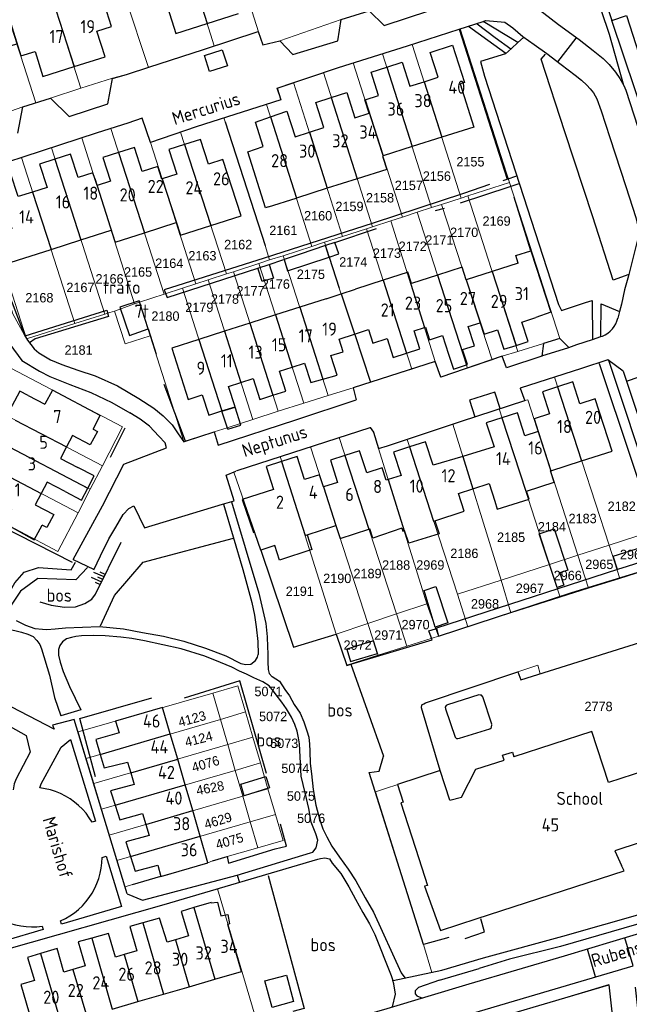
# Model space of a CAD drawing. Header units: metres. Extents: x 233874 to 239264, y 443832 to 448222.
# Tile 127 of 198: x 236581 to 236697, y 445630 to 445817. Entities that reach past the tile are written whole.
import ezdxf
from ezdxf.enums import TextEntityAlignment as Align

# ---------------------------------------------------------------- set-up
doc = ezdxf.new("R2010")
doc.units = ezdxf.units.M
doc.header["$MEASUREMENT"] = 0
for name, color, linetype in [('BIJGEBOUW', 4, 'Continuous'), ('DAKRAND', 4, 'Continuous'), ('DAKRAND-BYG', 4, 'Continuous'), ('FUNKTIEAAND', 253, 'Continuous'), ('Goud-kadastrale grenzen', 13, 'Continuous'), ('HEG', 253, 'Continuous'), ('HEK', 253, 'Continuous'), ('HOOFDGEBOUW', 4, 'Continuous'), ('HUISNUMMER', 253, 'Continuous'), ('KANTVERH', 253, 'Continuous'), ('MUUR', 253, 'Continuous'), ('OVLIJNOBJ', 253, 'Continuous'), ('STRAATNAAM', 253, 'Continuous'), ('TALUD', 253, 'Continuous'), ('TUSSENMUUR', 253, 'Continuous')]:
    doc.layers.add(name, color=color, linetype=linetype)
doc.layers.add('G01 kadestrale perceelsgrens', color=73, linetype='Continuous', lineweight=0)
doc.layers.add('Z01 perceelnummer', color=73, linetype='Continuous', lineweight=13)
doc.styles.get("Standard").update_dxf_attribs({"font": 'iso.shx'})
doc.styles.add('Styledgn001', font='dgn001.shx')

# ---------------------------------------------------------------- blocks, each defined once
blk = doc.blocks.new('TA', base_point=(75009.5, 300012))
for p, q in [((75009.5, 300012.5), (75010, 300012.5)), ((75009.5, 300012.25), (75010.5, 300012.25)), ((75009.5, 300012), (75010, 300012)), ((75009.5, 300011.75), (75010.5, 300011.75)), ((75009.5, 300011.5), (75010, 300011.5))]:
    blk.add_line(p, q)
blk = doc.blocks.new('A$C1532452F')
at = {"layer": 'G01 kadestrale perceelsgrens'}
for p, q in [((236625.964, 445815.005), (236617.304, 445842.798)), ((236608.759, 445839.996), (236617.58, 445812.282)), ((236595.343, 445837.761), (236605.013, 445808.2)), ((236582.792, 445833.718), (236592.163, 445804.257)), ((236574.192, 445830.837), (236583.574, 445801.42)), ((236630.036, 445813.26), (236641.733, 445817.322)), ((236655.259, 445812.579), (236664.384, 445815.538)), ((236664.384, 445815.538), (236673.81, 445786.267)), ((236700.838, 445794.553), (236693.261, 445817.165)), ((236655.259, 445812.579), (236664.595, 445783.279)), ((236644.039, 445809.032), (236649.603, 445810.788)), ((236649.603, 445810.788), (236658.955, 445781.469)), ((236644.039, 445809.032), (236653.445, 445779.665)), ((236592.163, 445804.257), (236598.158, 445806.111)), ((236632.666, 445805.306), (236638.345, 445807.189)), ((236638.345, 445807.189), (236647.702, 445777.809)), ((236586.407, 445802.315), (236592.163, 445804.257)), ((236632.666, 445805.306), (236642.016, 445775.969)), ((236583.574, 445801.42), (236586.407, 445802.315)), ((236575.073, 445798.587), (236581.122, 445800.646)), ((236581.122, 445800.646), (236583.574, 445801.42)), ((236619.421, 445798.555), (236627.533, 445801.149)), ((236627.533, 445801.149), (236636.159, 445774.068)), ((236619.421, 445798.555), (236619.665, 445797.792)), ((236597.888, 445796.553), (236608.043, 445764.969)), ((236619.665, 445797.792), (236627.243, 445774.235)), ((236586.542, 445792.864), (236592.355, 445794.758)), ((236592.355, 445794.758), (236602.402, 445763.097)), ((236605.42, 445793.863), (236611.163, 445795.842)), ((236611.163, 445795.842), (236619.892, 445768.804)), ((236580.869, 445791.013), (236586.542, 445792.864)), ((236586.542, 445792.864), (236596.734, 445761.131)), ((236605.42, 445793.863), (236614.08, 445766.949)), ((236580.869, 445791.013), (236591.02, 445759.363)), ((236571.651, 445787.855), (236581.82, 445756.459)), ((236665.851, 445783.687), (236673.81, 445786.267)), ((236673.81, 445786.267), (236683.395, 445756.51)), ((236664.595, 445783.279), (236665.851, 445783.687)), ((236665.851, 445783.687), (236675.411, 445754.031)), ((236658.955, 445781.469), (236660.879, 445782.069)), ((236660.879, 445782.069), (236664.595, 445783.279)), ((236660.879, 445782.069), (236670.527, 445752.461)), ((236651.198, 445778.943), (236653.445, 445779.665)), ((236653.445, 445779.665), (236656.217, 445780.562)), ((236656.217, 445780.562), (236658.955, 445781.469)), ((236656.217, 445780.562), (236665.801, 445750.841)), ((236646.566, 445777.436), (236647.702, 445777.809)), ((236647.702, 445777.809), (236651.198, 445778.943)), ((236651.198, 445778.943), (236659.663, 445752.112)), ((236638.569, 445774.847), (236642.016, 445775.969)), ((236642.016, 445775.969), (236646.566, 445777.436)), ((236646.566, 445777.436), (236655.175, 445750.678)), ((236627.243, 445774.235), (236628.119, 445771.474)), ((236630.708, 445772.274), (236636.159, 445774.068)), ((236636.159, 445774.068), (236638.569, 445774.847)), ((236638.569, 445774.847), (236639.057, 445773.32)), ((236628.119, 445771.474), (236630.708, 445772.274)), ((236630.708, 445772.274), (236639.235, 445745.623)), ((236639.057, 445773.32), (236641.369, 445766.11)), ((236621.209, 445769.213), (236626.066, 445770.795)), ((236626.066, 445770.795), (236628.119, 445771.474)), ((236626.066, 445770.795), (236634.598, 445744.204)), ((236616.379, 445767.668), (236619.892, 445768.804)), ((236619.892, 445768.804), (236621.209, 445769.213)), ((236621.209, 445769.213), (236629.726, 445742.636)), ((236611.538, 445766.098), (236614.08, 445766.949)), ((236614.08, 445766.949), (236616.379, 445767.668)), ((236616.379, 445767.668), (236624.912, 445741.067)), ((236603.334, 445763.455), (236608.043, 445764.969)), ((236608.043, 445764.969), (236611.538, 445766.098)), ((236611.538, 445766.098), (236620.04, 445739.498)), ((236641.369, 445766.11), (236644.272, 445757.397)), ((236598.593, 445761.733), (236602.402, 445763.097)), ((236602.402, 445763.097), (236603.334, 445763.455)), ((236603.334, 445763.455), (236605.385, 445757.029)), ((236591.02, 445759.363), (236596.734, 445761.131)), ((236596.734, 445761.131), (236597.26, 445761.307)), ((236597.26, 445761.307), (236598.593, 445761.733)), ((236581.82, 445756.459), (236591.02, 445759.363)), ((236605.385, 445757.029), (236611.757, 445736.833)), ((236680.283, 445755.54), (236675.411, 445754.031)), ((236683.395, 445756.51), (236680.283, 445755.54)), ((236672.429, 445753.113), (236675.411, 445754.031)), ((236655.175, 445750.678), (236659.663, 445752.112)), ((236665.801, 445750.841), (236670.527, 445752.461)), ((236670.527, 445752.461), (236672.429, 445753.113)), ((236690.831, 445751.892), (236690.873, 445751.762)), ((236690.873, 445751.762), (236701.469, 445719.952)), ((236647.329, 445748.17), (236655.175, 445750.678)), ((236644.008, 445747.109), (236647.329, 445748.17)), ((236647.263, 445748.383), (236647.329, 445748.17)), ((236682.361, 445749.124), (236692.759, 445717.115)), ((236567.519, 445747.312), (236596.271, 445732.243)), ((236639.235, 445745.623), (236644.008, 445747.109)), ((236629.726, 445742.636), (236634.598, 445744.204)), ((236634.598, 445744.204), (236639.235, 445745.623)), ((236671.808, 445743.061), (236676.712, 445744.657)), ((236565.168, 445742.83), (236593.942, 445727.749)), ((236624.912, 445741.067), (236629.726, 445742.636)), ((236671.808, 445743.061), (236681.417, 445713.428)), ((236620.04, 445739.498), (236624.912, 445741.067)), ((236562.82, 445738.366), (236591.62, 445723.268)), ((236611.757, 445736.833), (236617.534, 445738.713)), ((236617.534, 445738.713), (236620.04, 445739.498)), ((236654.287, 445737.269), (236663.013, 445740.184)), ((236663.013, 445740.184), (236672.193, 445710.436)), ((236635.87, 445735.846), (236641.359, 445737.616)), ((236641.359, 445737.616), (236652.279, 445703.978)), ((236654.287, 445737.269), (236663.867, 445707.731)), ((236630.109, 445733.988), (236635.87, 445735.846)), ((236635.87, 445735.846), (236646.797, 445702.173)), ((236648.862, 445735.53), (236658.047, 445705.886)), ((236630.109, 445733.988), (236640.801, 445700.106)), ((236593.942, 445727.749), (236596.271, 445732.243)), ((236625.364, 445719.294), (236621.268, 445731.03)), ((236591.62, 445723.268), (236593.942, 445727.749)), ((236692.759, 445717.115), (236701.469, 445719.952)), ((236686.823, 445715.187), (236692.759, 445717.115)), ((236692.759, 445717.115), (236694.796, 445710.771)), ((236681.417, 445713.428), (236686.823, 445715.187)), ((236686.823, 445715.187), (236688.859, 445708.88)), ((236672.193, 445710.436), (236681.417, 445713.428)), ((236681.417, 445713.428), (236683.448, 445707.157)), ((236703.678, 445713.6), (236694.796, 445710.771)), ((236663.867, 445707.731), (236672.193, 445710.436)), ((236672.193, 445710.436), (236674.082, 445704.174)), ((236694.796, 445710.771), (236688.859, 445708.88)), ((236688.859, 445708.88), (236683.448, 445707.157)), ((236663.867, 445707.731), (236665.87, 445701.558)), ((236683.448, 445707.157), (236674.082, 445704.174)), ((236652.279, 445703.978), (236658.047, 445705.886)), ((236658.047, 445705.886), (236660.267, 445699.774)), ((236646.797, 445702.173), (236652.279, 445703.978)), ((236652.279, 445703.978), (236654.262, 445697.861)), ((236674.082, 445704.174), (236665.87, 445701.558)), ((236640.801, 445700.106), (236646.797, 445702.173)), ((236646.797, 445702.173), (236648.764, 445696.11)), ((236665.87, 445701.558), (236660.267, 445699.774)), ((236640.801, 445700.106), (236642.824, 445694.219)), ((236654.262, 445697.861), (236660.267, 445699.774)), ((236704.43, 445700.371), (236679.636, 445692.586)), ((236648.764, 445696.11), (236654.262, 445697.861)), ((236642.824, 445694.219), (236648.764, 445696.11)), ((236617.285, 445688.898), (236622.086, 445690.293)), ((236623.539, 445685.294), (236622.086, 445690.293)), ((236617.285, 445688.898), (236591.628, 445681.476)), ((236618.729, 445683.888), (236617.285, 445688.898)), ((236593.16, 445676.416), (236618.729, 445683.888)), ((236618.729, 445683.888), (236623.539, 445685.294)), ((236620.133, 445679.067), (236618.729, 445683.888)), ((236624.942, 445680.469), (236623.539, 445685.294)), ((236591.628, 445681.476), (236593.16, 445676.416)), ((236620.133, 445679.067), (236624.942, 445680.469)), ((236626.368, 445675.565), (236624.942, 445680.469)), ((236594.61, 445671.625), (236620.133, 445679.067)), ((236621.561, 445674.163), (236620.133, 445679.067)), ((236593.16, 445676.416), (236594.61, 445671.625)), ((236621.561, 445674.163), (236626.368, 445675.565)), ((236627.791, 445670.67), (236626.368, 445675.565)), ((236596.091, 445666.735), (236621.561, 445674.163)), ((236622.987, 445669.265), (236621.561, 445674.163)), ((236660.611, 445674.117), (236648.253, 445670.06)), ((236594.61, 445671.625), (236596.091, 445666.735)), ((236597.575, 445661.832), (236622.987, 445669.265)), ((236622.987, 445669.265), (236627.791, 445670.67)), ((236624.413, 445664.369), (236622.987, 445669.265)), ((236629.217, 445665.765), (236627.791, 445670.67)), ((236648.253, 445670.06), (236657.393, 445640.935)), ((236596.091, 445666.735), (236597.575, 445661.832)), ((236624.413, 445664.369), (236629.217, 445665.765)), ((236630.67, 445660.765), (236629.217, 445665.765)), ((236599.04, 445656.994), (236624.413, 445664.369)), ((236625.869, 445659.369), (236624.413, 445664.369)), ((236597.575, 445661.832), (236599.04, 445656.994)), ((236625.869, 445659.369), (236630.67, 445660.765)), ((236617.256, 445656.901), (236620.02, 445657.711)), ((236620.02, 445657.711), (236625.869, 445659.369)), ((236599.04, 445656.994), (236600.575, 445651.924)), ((236607.535, 445653.959), (236616.364, 445656.533)), ((236616.364, 445656.533), (236617.256, 445656.901)), ((236601.982, 445652.401), (236607.535, 445653.959)), ((236600.575, 445651.924), (236601.982, 445652.401)), ((236618.202, 445651.572), (236625.678, 445626.23)), ((236657.393, 445640.935), (236658.983, 445635.645))]:
    blk.add_line(p, q, dxfattribs=at)
at = {"layer": 'G01 kadestrale perceelsgrens', "flags": 128}
for points in [[(236693.261, 445817.165), (236690.539, 445825.588), (236693.862, 445826.679)], [(236617.58, 445812.282), (236625.757, 445814.938), (236625.964, 445815.005)], [(236625.964, 445815.005), (236626.798, 445812.482), (236630.036, 445813.26)], [(236605.013, 445808.2), (236605.126, 445808.237), (236615.545, 445811.621), (236617.58, 445812.282)], [(236649.603, 445810.788), (236654.394, 445812.299), (236655.259, 445812.579)], [(236598.158, 445806.111), (236601.027, 445806.895), (236605.013, 445808.2)], [(236638.345, 445807.189), (236641.256, 445808.154), (236644.039, 445809.032)], [(236627.533, 445801.149), (236630.256, 445802.019), (236629.515, 445804.262), (236632.666, 445805.306)], [(236597.888, 445796.553), (236601.1, 445797.59), (236603.847, 445798.53), (236605.42, 445793.863)], [(236611.163, 445795.842), (236614.106, 445796.856), (236619.421, 445798.555)], [(236592.355, 445794.758), (236595.273, 445795.709), (236597.888, 445796.553)], [(236571.651, 445787.855), (236572.068, 445787.989), (236578.386, 445790.18), (236580.869, 445791.013)], [(236581.82, 445756.459), (236579.235, 445761.19), (236576.691, 445769.488)], [(236598.593, 445761.733), (236600.598, 445755.463), (236605.385, 445757.029)], [(236644.272, 445757.397), (236644.315, 445757.271), (236647.263, 445748.383)], [(236571.403, 445754.693), (236600.098, 445739.632), (236596.271, 445732.243)], [(236659.663, 445752.112), (236660.731, 445749.102), (236665.801, 445750.841)], [(236682.361, 445749.124), (236687.512, 445750.786), (236690.831, 445751.892)], [(236682.361, 445749.124), (236675.859, 445747.025), (236676.712, 445744.657)], [(236676.712, 445744.657), (236677.322, 445744.81), (236686.823, 445715.187)], [(236663.013, 445740.184), (236664.662, 445740.735), (236671.808, 445743.061)], [(236641.359, 445737.616), (236647.274, 445739.523), (236647.892, 445738.642), (236648.862, 445735.53)], [(236648.862, 445735.53), (236650.542, 445736.018), (236654.287, 445737.269)], [(236621.268, 445731.03), (236621.94, 445731.354), (236630.109, 445733.988)], [(236559.029, 445731.156), (236587.786, 445715.868), (236591.62, 445723.268)], [(236640.801, 445700.106), (236632.649, 445697.672), (236625.364, 445719.294)], [(236679.636, 445692.586), (236679.177, 445694.23), (236675.36, 445692.92)], [(236675.36, 445692.92), (236657.834, 445687.027), (236657.49, 445686.869), (236657.097, 445686.661), (236657.06, 445686.112), (236660.611, 445674.117)], [(236544.292, 445652.789), (236555.334, 445646.74), (236557.623, 445650.811), (236577.635, 445639.931), (236608.045, 445648.565), (236618.202, 445651.572)], [(236658.983, 445635.645), (236660.894, 445636.042), (236668.849, 445638.422), (236683.977, 445642.565), (236699.548, 445646.968), (236717.134, 445652.364)], [(236694.637, 445615.987), (236694.238, 445619.585), (236692.73, 445633.305), (236681.541, 445629.966), (236664.967, 445625.087)]]:
    blk.add_lwpolyline(points, dxfattribs=at)
at = {"layer": 'G01 kadestrale perceelsgrens', "style": 'Styledgn001'}
for s, rotation, p in [('4123', 14.87568, (236613.34, 445683.995)), ('4124', 14.26071, (236614.61, 445680.146)), ('4076', 16.28554, (236615.905, 445675.401)), ('4628', 11.11709, (236616.788, 445670.799)), ('4629', 17.01378, (236618.279, 445664.589)), ('4075', 16.26251, (236620.467, 445660.702))]:
    blk.add_text(s, height=1.8, rotation=rotation, dxfattribs=at).set_placement(p, align=Align.MIDDLE_CENTER)
at = {"layer": 'Z01 perceelnummer', "linetype": 'Continuous', "lineweight": 13, "style": 'Styledgn001'}
for s, p in [('2155', (236666.362, 445790.203)), ('2156', (236659.963, 445787.463)), ('2157', (236654.626, 445785.702)), ('2158', (236649.14, 445783.339)), ('2159', (236643.322, 445781.684)), ('2160', (236637.352, 445779.912)), ('2169', (236671.338, 445778.902)), ('2161', (236630.726, 445777.115)), ('2171', (236660.447, 445775.278)), ('2170', (236665.171, 445776.745)), ('2162', (236622.126, 445774.414)), ('2172', (236655.368, 445774.085)), ('2163', (236615.312, 445772.286)), ('2173', (236650.457, 445772.77)), ('2164', (236609, 445770.849)), ('2174', (236644.043, 445771.099)), ('2166', (236597.626, 445767.876)), ('2165', (236603.061, 445769.186)), ('2175', (236635.97, 445768.749)), ('2167', (236592.079, 445766.241)), ('2177', (236624.473, 445765.586)), ('2176', (236629.293, 445766.887)), ('2168', (236584.26, 445764.278)), ('2178', (236619.609, 445764.024)), ('2179', (236614.728, 445762.437)), ('2180', (236608.269, 445760.771)), ('2181', (236591.724, 445754.298)), ('2182', (236695.17, 445724.515)), ('2184', (236681.87, 445720.607)), ('2183', (236687.728, 445722.18)), ('2185', (236674.11, 445718.617)), ('2186', (236665.203, 445715.544)), ('2964', (236697.513, 445715.322)), ('2188', (236652.213, 445713.31)), ('2969', (236658.723, 445713.317)), ('2965', (236690.911, 445713.445)), ('2189', (236646.757, 445711.686)), ('2966', (236684.892, 445711.319)), ('2190', (236640.993, 445710.767)), ('2191', (236633.86, 445708.303)), ('2967', (236677.674, 445708.88)), ('2968', (236669.135, 445705.905)), ('2970', (236655.913, 445701.945)), ('2971', (236650.707, 445699.953)), ('2972', (236644.87, 445698.044)), ('5071', (236627.9, 445689.202)), ('2778', (236690.758, 445686.35)), ('5072', (236628.782, 445684.438)), ('5073', (236630.899, 445679.321)), ('5074', (236633.016, 445674.558)), ('5075', (236634.075, 445669.265)), ('5076', (236636.016, 445665.03))]:
    blk.add_text(s, height=1.8, dxfattribs=at).set_placement(p, align=Align.MIDDLE_CENTER)

msp = doc.modelspace()

# ---------------------------------------------------------------- linework, layer by layer
at = {"layer": 'BIJGEBOUW'}
for p, q in [((236619.04, 445742.63), (236621.56, 445743.44)), ((236620.14, 445739.19), (236619.04, 445742.63)), ((236622.66, 445739.99), (236621.56, 445743.44)), ((236620.14, 445739.19), (236622.66, 445739.99))]:
    msp.add_line(p, q, dxfattribs=at)
msp.add_lwpolyline([(236604.98, 445758.32), (236603.25, 445763.71), (236599.6, 445762.48), (236601.41, 445757.1), (236604.98, 445758.32)], dxfattribs=at)
at = {"layer": 'DAKRAND'}
for p, q in [((236627.91, 445781.58), (236633.17, 445783.26)), ((236638.86, 445764.09), (236641.73, 445765.03)), ((236641.73, 445765.03), (236644.44, 445765.91)), ((236641.33, 445756.37), (236644.3, 445757.33)), ((236644.3, 445757.33), (236646.95, 445758.19))]:
    msp.add_line(p, q, dxfattribs=at)
for points in [[(236675.44, 445770.87), (236675.01, 445772.3), (236677.88, 445773.21)], [(236677.88, 445773.21), (236681.68, 445761.54), (236678.82, 445760.48)], [(236582.13, 445745.66), (236580.52, 445746.49), (236578.06, 445741.79)], [(236594.49, 445739.19), (236595.86, 445741.84), (236586.73, 445746.67), (236585.32, 445743.99)], [(236671.02, 445725.46), (236671.46, 445723.97), (236677.54, 445725.85), (236677.05, 445727.41)], [(236578.97, 445723.97), (236577.6, 445721.28), (236583.26, 445718.13), (236584.78, 445720.92)], [(236659.61, 445721.76), (236660.41, 445719.29), (236654.63, 445717.45), (236653.82, 445719.88)], [(236626.42, 445716.15), (236625.36, 445719.29), (236625.27, 445719.6)], [(236653.28, 445720.32), (236647.77, 445718.46), (236647.19, 445720.22)], [(236635.27, 445719.04), (236636.14, 445716.29), (236630.02, 445714.27), (236629.09, 445717.04), (236626.42, 445716.15)], [(236599.43, 445681.33), (236595.01, 445680.06), (236595.86, 445677.21)], [(236595.86, 445677.21), (236596.63, 445674.63), (236601.07, 445675.71)], [(236662.45, 445668.45), (236664.64, 445669.08), (236667.41, 445674.41), (236672.8, 445676.12), (236672.49, 445677.03), (236674.38, 445677.6), (236674.65, 445676.76)], [(236602.31, 445671.48), (236597.83, 445670.28), (236598.72, 445667.5)], [(236598.72, 445667.5), (236599.61, 445664.74), (236603.92, 445665.95)], [(236708.32, 445663.56), (236693.89, 445658.82), (236695.16, 445656.05)], [(236605.15, 445661.74), (236600.75, 445660.54), (236601.63, 445657.75)], [(236601.63, 445657.75), (236602.53, 445654.91), (236606.8, 445656.06)], [(236616.97, 445648.93), (236616.95, 445648.98), (236613.69, 445647.99)], [(236616.97, 445648.93), (236618.19, 445649.06), (236618.85, 445646.44), (236620.14, 445646.67), (236620.48, 445644.89), (236620.13, 445644.77)], [(236613.69, 445647.99), (236611.27, 445647.26), (236612.69, 445642.6)], [(236603.95, 445645.09), (236601.48, 445644.39), (236602.85, 445639.74)], [(236608.57, 445641.41), (236607.17, 445646.01), (236603.95, 445645.09)], [(236598.76, 445638.56), (236597.44, 445643.04), (236594.22, 445642.16)], [(236594.22, 445642.16), (236591.65, 445641.46), (236593.01, 445636.89)], [(236584.48, 445639.24), (236581.97, 445638.49), (236583.35, 445634.08)], [(236588.91, 445635.69), (236587.65, 445640.17), (236584.48, 445639.24)]]:
    msp.add_lwpolyline(points, dxfattribs=at)
at = {"layer": 'DAKRAND-BYG'}
for p, q in [((236640.55, 445774.81), (236638.77, 445774.21)), ((236625.87, 445769.93), (236628.02, 445770.63))]:
    msp.add_line(p, q, dxfattribs=at)
for points in [[(236638.77, 445774.21), (236633.91, 445772.58), (236630.87, 445771.55)], [(236639.47, 445772.03), (236641.27, 445772.63), (236640.55, 445774.81)], [(236628.02, 445770.63), (236628.85, 445768.03), (236626.7, 445767.35), (236625.87, 445769.93)], [(236630.87, 445771.55), (236631.52, 445769.4), (236639.47, 445772.03)], [(236682.29, 445720.22), (236684.93, 445712.32), (236683.39, 445711.81), (236684.17, 445709.47), (236682.89, 445709.04), (236679.48, 445719.28), (236682.29, 445720.22)], [(236694.39, 445712.44), (236693.54, 445714.98), (236699.17, 445716.79), (236700.03, 445714.26)], [(236700.03, 445714.26), (236696.19, 445713.02), (236694.39, 445712.44)], [(236659.64, 445701.48), (236657.55, 445708.48), (236659.75, 445709.19)], [(236659.75, 445709.19), (236662.03, 445702.26), (236659.64, 445701.48)], [(236647.9, 445698.86), (236642.79, 445697.29), (236643.52, 445694.89), (236648.64, 445696.45), (236647.9, 445698.86)], [(236628.11, 445670.8), (236623.29, 445669.3), (236622.6, 445671.51), (236627.42, 445673.02), (236628.11, 445670.8)], [(236628.6, 445628.95), (236627.22, 445634.02), (236631.32, 445635.14), (236632.69, 445630.06), (236628.6, 445628.95)]]:
    msp.add_lwpolyline(points, dxfattribs=at)
at = {"layer": 'HEG'}
for p, q in [((236619.67, 445797.79), (236627.24, 445774.23)), ((236639.47, 445772.03), (236641.37, 445766.11)), ((236644.32, 445757.27), (236647.26, 445748.38))]:
    msp.add_line(p, q, dxfattribs=at)
msp.add_lwpolyline([(236627.82, 445654.11), (236634.69, 445628.75), (236632.52, 445628.2)], dxfattribs=at)
at = {"layer": 'HEK'}
for p, q in [((236664.2, 445815.48), (236673.37, 445786.9)), ((236677.88, 445773.21), (236674.69, 445783.44)), ((236604.98, 445758.32), (236606.49, 445753.52)), ((236612.06, 445736.93), (236608.05, 445747.76)), ((236597.8, 445733.86), (236600.6, 445739.46)), ((236643.56, 445694.4), (236649.82, 445676.88)), ((236601.98, 445652.4), (236607.42, 445653.98))]:
    msp.add_line(p, q, dxfattribs=at)
for points in [[(236544.58, 445738.6), (236558.39, 445731.48), (236557.96, 445730.42), (236576.61, 445720.91), (236590.51, 445713.88)], [(236626.42, 445716.15), (236632.65, 445697.67), (236640.8, 445700.11), (236642.84, 445694.18), (236643.56, 445694.4)], [(236643.56, 445694.4), (236659.04, 445699.05), (236658.45, 445700.78), (236659.69, 445701.16)], [(236627.5, 445673.56), (236623.89, 445686.14), (236622.43, 445691.24), (236611.84, 445687.95)], [(236594.97, 445672.92), (236591.96, 445684.08), (236605.65, 445687.99)], [(236629.19, 445659.17), (236631.32, 445659.71), (236630.16, 445663.88)], [(236617.26, 445656.9), (236620.02, 445657.71), (236620.3, 445656.47), (236629.19, 445659.17)]]:
    msp.add_lwpolyline(points, dxfattribs=at)
at = {"layer": 'HOOFDGEBOUW'}
for p, q in [((236616.21, 445816.57), (236622.2, 445818.47)), ((236596.77, 445810.22), (236595.22, 445815.08)), ((236580.72, 445810.38), (236583.44, 445811.24)), ((236590.86, 445808.35), (236596.77, 445810.22)), ((236660.9, 445794.87), (236655.25, 445793.08)), ((236655.25, 445793.08), (236649.71, 445791.31)), ((236644.79, 445786.96), (236639.09, 445785.14)), ((236639.09, 445785.14), (236633.23, 445783.27)), ((236633.23, 445783.27), (236633.17, 445783.26)), ((236616.91, 445778.05), (236622.67, 445779.91)), ((236611.11, 445776.19), (236616.91, 445778.05)), ((236586.49, 445773.48), (236592.18, 445775.31)), ((236675.44, 445770.87), (236670.5, 445769.27)), ((236654.3, 445769.1), (236649.73, 445767.62)), ((236670.5, 445769.27), (236665.57, 445767.68)), ((236649.73, 445767.62), (236644.44, 445765.91)), ((236638.86, 445764.09), (236633.84, 445762.48)), ((236629.21, 445761), (236624.34, 445759.44)), ((236633.84, 445762.48), (236629.21, 445761)), ((236624.34, 445759.44), (236619.52, 445757.89)), ((236619.52, 445757.89), (236614.66, 445756.34)), ((236642.1, 445753.98), (236641.33, 445756.37)), ((236582.13, 445745.66), (236585.32, 445743.99)), ((236594.49, 445739.19), (236595.3, 445738.77)), ((236687.54, 445733.17), (236693.34, 445735.05)), ((236681.67, 445731.26), (236687.54, 445733.17)), ((236635.27, 445719.04), (236640.74, 445720.82)), ((236647.02, 445720.17), (236647.19, 445720.22)), ((236653.72, 445719.85), (236653.82, 445719.88)), ((236610.61, 445676.29), (236609.2, 445681.1)), ((236601.07, 445675.71), (236601.67, 445673.68)), ((236612.04, 445671.39), (236610.61, 445676.29)), ((236601.67, 445673.68), (236602.31, 445671.48)), ((236662.45, 445668.45), (236660.61, 445674.12)), ((236613.46, 445666.48), (236612.04, 445671.39)), ((236603.92, 445665.95), (236604.53, 445663.87)), ((236614.89, 445661.6), (236613.46, 445666.48)), ((236604.53, 445663.87), (236605.15, 445661.74)), ((236616.36, 445656.53), (236614.89, 445661.6)), ((236622.73, 445635.81), (236620.13, 445644.77)), ((236612.69, 445642.6), (236610.18, 445641.88)), ((236610.18, 445641.88), (236608.57, 445641.41)), ((236600.42, 445639.04), (236598.76, 445638.56)), ((236602.85, 445639.74), (236600.42, 445639.04)), ((236590.66, 445636.2), (236588.91, 445635.69)), ((236593.01, 445636.89), (236590.66, 445636.2)), ((236617.66, 445634.33), (236622.73, 445635.81)), ((236612.78, 445632.91), (236617.66, 445634.33)), ((236603.02, 445630.08), (236607.9, 445631.49)), ((236607.9, 445631.49), (236612.78, 445632.91)), ((236598.14, 445628.66), (236603.02, 445630.08))]:
    msp.add_line(p, q, dxfattribs=at)
for points in [[(236700.23, 445822.98), (236697.76, 445822.18), (236696.49, 445826.11), (236690.95, 445824.32), (236693.26, 445817.16), (236696.07, 445818.08), (236698.43, 445810.79), (236703.63, 445812.47)], [(236595.22, 445815.08), (236598.02, 445815.97), (236595.77, 445823.06), (236592.56, 445822.04), (236592.91, 445820.94)], [(236608.64, 445819.65), (236610.23, 445814.67), (236616.21, 445816.57)], [(236577.29, 445811.85), (236579.96, 445812.7), (236580.7, 445810.37), (236580.72, 445810.38)], [(236657.52, 445805.47), (236660.22, 445806.33), (236658.71, 445811.06), (236662.95, 445812.41), (236665.21, 445805.32), (236664.38, 445805.05), (236667.01, 445796.82), (236660.9, 445794.87)], [(236583.44, 445811.24), (236584.95, 445806.47), (236590.86, 445808.35)], [(236646.29, 445802.01), (236648.88, 445802.84), (236647.46, 445807.31), (236650.41, 445808.26)], [(236650.41, 445808.26), (236653.37, 445809.2), (236654.83, 445804.61), (236657.52, 445805.47)], [(236635.68, 445795.84), (236638.41, 445796.71), (236636.89, 445801.49), (236639.86, 445802.44)], [(236639.86, 445802.44), (236642.83, 445803.39), (236644.35, 445798.6), (236647.06, 445799.46), (236646.25, 445802), (236646.29, 445802.01)], [(236627.91, 445781.58), (236627.34, 445781.4), (236623.94, 445792.07), (236626.89, 445793.13), (236625.42, 445797.73), (236628.3, 445798.76)], [(236628.3, 445798.76), (236631.39, 445799.87), (236632.95, 445794.97), (236635.68, 445795.84)], [(236607.65, 445786.93), (236607.6, 445786.91), (236606.81, 445789.31), (236603.85, 445788.36), (236602.35, 445792.93), (236599.36, 445791.97)], [(236611.92, 445793.49), (236608.93, 445792.53), (236610.47, 445787.83), (236607.65, 445786.93)], [(236622.67, 445779.91), (236619.17, 445790.63), (236616.46, 445789.76), (236614.92, 445794.46), (236611.92, 445793.49)], [(236594.81, 445787.01), (236594.45, 445788.12), (236591.62, 445787.21), (236590.16, 445791.66), (236587.23, 445790.72)], [(236599.36, 445791.97), (236596.37, 445791.01), (236597.83, 445786.53), (236595.24, 445785.69), (236594.81, 445787.01)], [(236649.71, 445791.31), (236649.61, 445791.28), (236650.42, 445788.75), (236644.79, 445786.96)], [(236587.23, 445790.72), (236584.27, 445789.77), (236585.73, 445785.32), (236582.98, 445784.43)], [(236582.98, 445784.43), (236580.23, 445783.55), (236578.77, 445788.01), (236575.21, 445786.86), (236577.49, 445779.89), (236578.18, 445780.11), (236579.03, 445777.49), (236575.39, 445776.33), (236577.48, 445770.58), (236586.49, 445773.48)], [(236604.28, 445776.66), (236610.32, 445778.6), (236611.1, 445776.19), (236611.11, 445776.19)], [(236592.18, 445775.31), (236597.92, 445777.15), (236598.63, 445774.97)], [(236598.63, 445774.97), (236598.67, 445774.86), (236604.28, 445776.66)], [(236660.09, 445768.56), (236655.11, 445766.96), (236654.41, 445769.13), (236654.3, 445769.1)], [(236665.57, 445767.68), (236665.56, 445767.68), (236664.78, 445770.08), (236660.09, 445768.56)], [(236664.85, 445754.39), (236667.14, 445755.13), (236665.95, 445758.77), (236668.22, 445759.5), (236668.94, 445757.3), (236668.95, 445757.3)], [(236675.04, 445755.19), (236677.35, 445755.93), (236676.15, 445759.62), (236678.82, 445760.48)], [(236646.95, 445758.19), (236647.79, 445755.63), (236650.49, 445756.5), (236651.66, 445752.91), (236654.19, 445753.73)], [(236654.19, 445753.73), (236656.75, 445754.55), (236655.64, 445757.99), (236657.61, 445758.62)], [(236657.61, 445758.62), (236657.8, 445758.68), (236658.59, 445756.25), (236661.06, 445757.05), (236662.21, 445753.54)], [(236668.95, 445757.3), (236671.54, 445758.14), (236672.74, 445754.45), (236675.04, 445755.19)], [(236614.66, 445756.34), (236609.46, 445754.67), (236612.59, 445744.9), (236615.27, 445745.75), (236616.51, 445741.88), (236619.02, 445742.68)], [(236638.23, 445748.75), (236640.95, 445749.52), (236639.76, 445753.23), (236642.1, 445753.98)], [(236662.21, 445753.54), (236663.14, 445750.67), (236665.6, 445751.47)], [(236665.6, 445751.47), (236665.78, 445751.53), (236664.85, 445754.39)], [(236632.4, 445751.05), (236634.77, 445751.8), (236635.95, 445748.1), (236638.23, 445748.75)], [(236628.75, 445745.69), (236631.23, 445746.49), (236630.01, 445750.28), (236632.4, 445751.05)], [(236619.02, 445742.68), (236621.54, 445743.49), (236620.3, 445747.36), (236622.65, 445748.12)], [(236622.65, 445748.12), (236624.98, 445748.86), (236626.25, 445744.89), (236628.75, 445745.69)], [(236693.34, 445735.05), (236690.12, 445744.98), (236687.22, 445744.04), (236685.86, 445748.22), (236682.96, 445747.28)], [(236682.96, 445747.28), (236680.06, 445746.34), (236681.41, 445742.16), (236678.47, 445741.2), (236679.26, 445738.76)], [(236679.26, 445738.76), (236676.75, 445737.94), (236675.32, 445742.36), (236672.35, 445741.4)], [(236672.35, 445741.4), (236669.38, 445740.44), (236670.87, 445735.83), (236664.91, 445734.03)], [(236595.3, 445738.77), (236593.96, 445736.23), (236590.58, 445738), (236589.44, 445735.83)], [(236664.91, 445734.03), (236659.24, 445732.32), (236657.79, 445736.81), (236654.76, 445735.83)], [(236589.44, 445735.83), (236588.29, 445733.65), (236591.57, 445731.93)], [(236650.7, 445729.61), (236650.3, 445729.48), (236649.55, 445731.82), (236646.63, 445730.87), (236645.25, 445735.11), (236642.46, 445734.21)], [(236654.76, 445735.83), (236651.72, 445734.84), (236653.16, 445730.41), (236650.7, 445729.61)], [(236630.4, 445733.05), (236627.45, 445732.09), (236628.86, 445727.74), (236622.89, 445725.82), (236625.04, 445719.53), (236625.27, 445719.6)], [(236638.35, 445728.19), (236638.35, 445728.19), (236637.59, 445730.52), (236634.77, 445729.6), (236633.34, 445734), (236630.4, 445733.05)], [(236642.46, 445734.21), (236639.68, 445733.31), (236641.05, 445729.07), (236638.35, 445728.19)], [(236593.48, 445727.99), (236594.68, 445730.29), (236591.57, 445731.93)], [(236677.05, 445727.41), (236682.33, 445729.13), (236681.64, 445731.25), (236681.67, 445731.26)], [(236589.15, 445727.32), (236585.74, 445729.11), (236584.6, 445726.95)], [(236589.15, 445727.32), (236592.27, 445725.69), (236593.48, 445727.99)], [(236659.61, 445721.76), (236665.17, 445723.56), (236664.07, 445726.96), (236666.82, 445727.85)], [(236666.82, 445727.85), (236669.92, 445728.85), (236671.02, 445725.46)], [(236584.6, 445726.95), (236583.47, 445724.78), (236587, 445722.93), (236585.69, 445720.44), (236584.78, 445720.92)], [(236640.74, 445720.82), (236641.53, 445718.39), (236647.02, 445720.17)], [(236653.28, 445720.32), (236653.46, 445719.76), (236653.72, 445719.85)], [(236609.2, 445681.1), (236607.73, 445686.17), (236598.79, 445683.56), (236599.43, 445681.33)], [(236708.32, 445663.56), (236704.39, 445675.68), (236692.67, 445671.87), (236689.51, 445681.59), (236674.65, 445676.76)], [(236660.61, 445674.12), (236652.46, 445671.47), (236653.56, 445668.1), (236653.09, 445667.95), (236656.53, 445657.36)], [(236606.8, 445656.06), (236607.42, 445653.93), (236616.36, 445656.53)], [(236656.53, 445657.36), (236658.2, 445652.23), (236657.63, 445652.05), (236660.63, 445643.62), (236667.66, 445645.91)], [(236667.66, 445645.91), (236695.67, 445655.01), (236695.16, 445656.05)], [(236583.35, 445634.08), (236580.71, 445633.31), (236583.31, 445624.35), (236588.39, 445625.82)]]:
    msp.add_lwpolyline(points, dxfattribs=at)
at = {"layer": 'KANTVERH'}
for p, q in [((236664.2, 445815.48), (236668.79, 445816.97)), ((236675.39, 445812.91), (236668.79, 445816.97)), ((236675.39, 445812.91), (236676.45, 445813.92)), ((236686.46, 445813.79), (236682.96, 445809.25)), ((236673.37, 445786.9), (236675.17, 445787.54)), ((236672.58, 445786.61), (236673.37, 445786.9)), ((236659.68, 445780.88), (236661.41, 445781.37)), ((236640.55, 445774.81), (236648.46, 445777.48)), ((236688.26, 445763.34), (236689.55, 445763.76)), ((236689.55, 445763.76), (236689.61, 445756.33)), ((236686.61, 445755.34), (236689.61, 445756.33)), ((236689.61, 445756.33), (236691.19, 445756.86)), ((236691.19, 445756.86), (236691.53, 445756.97)), ((236692.63, 445752.35), (236702.3, 445723.22)), ((236696.07, 445748.36), (236701.59, 445750.23)), ((236590.7, 445714.34), (236594.57, 445712.54)), ((236621.95, 445654.17), (236622.35, 445652.8)), ((236577.64, 445639.93), (236608.05, 445648.57)), ((236697.36, 445636.9), (236695.79, 445642.24)), ((236690.19, 445634.79), (236688.63, 445640.08)), ((236660.49, 445634.14), (236668, 445636.36))]:
    msp.add_line(p, q, dxfattribs=at)
for points in [[(236677.84, 445820.4), (236678.09, 445820.23), (236683.11, 445816.37), (236687.06, 445813.48), (236689.75, 445811.4), (236691.67, 445809.91), (236692.8, 445808.74), (236693.98, 445807.27), (236694.8, 445806.05), (236695.58, 445804.77), (236692.86, 445814.46), (236689.86, 445823.35), (236688.16, 445827.98)], [(236626.8, 445812.48), (236630.04, 445813.26), (236632.54, 445810.63), (236641.08, 445813.23), (236641.73, 445817.32), (236647.07, 445818.99), (236649.92, 445816.17), (236658.61, 445819.02), (236658.73, 445822.65), (236661.34, 445823.46), (236663.99, 445820.74), (236666.96, 445821.71), (236667.93, 445824.32)], [(236693.25, 445817.2), (236702.24, 445790.35), (236711.28, 445763.01)], [(236629.52, 445804.26), (236641.26, 445808.15), (236654.39, 445812.3), (236664.2, 445815.48)], [(236666, 445816.06), (236669.65, 445813.36), (236673.09, 445810.91)], [(236667.63, 445816.5), (236671.08, 445813.89), (236674.06, 445811.72)], [(236668.79, 445816.97), (236669.31, 445817.13), (236672.91, 445816.84)], [(236672.91, 445816.84), (236674.42, 445815.71), (236676.35, 445814.07), (236678.52, 445812.53), (236680.9, 445810.84), (236683.64, 445808.72), (236686.33, 445806.74), (236687.54, 445805.73)], [(236580.15, 445795.65), (236581.12, 445800.65), (236586.41, 445802.32), (236589.92, 445798.82), (236597.33, 445801.23), (236598.16, 445806.08), (236601.03, 445806.9), (236605.13, 445808.24), (236615.55, 445811.62), (236625.96, 445815.01), (236626.8, 445812.48)], [(236673.04, 445810.8), (236674.21, 445811.78), (236675.39, 445812.91)], [(236619.08, 445811.54), (236620.06, 445808.47), (236616.69, 445807.4), (236615.72, 445810.47), (236619.08, 445811.54)], [(236673.04, 445810.8), (236668.25, 445809.29), (236669.01, 445806.53), (236683.14, 445762.97), (236683.71, 445761.84), (236688.26, 445763.34)], [(236696.5, 445768.68), (236693.53, 445767.65), (236689.66, 445779.7), (236684.35, 445795.9), (236679.83, 445809.77), (236680.66, 445810.69)], [(236629.52, 445804.26), (236630.26, 445802.02), (236614.11, 445796.86)], [(236687.54, 445805.73), (236688.51, 445804.8), (236689.17, 445804.12), (236689.79, 445803.34), (236690.46, 445802.21), (236691.27, 445799.94), (236692.93, 445794.81), (236695.94, 445785.47), (236697.87, 445779.55), (236698.15, 445778.16), (236698.23, 445777.27), (236698.24, 445776.47), (236698.22, 445775.58), (236696.45, 445768.47), (236695.71, 445765.76), (236695.13, 445763.06), (236694.75, 445761.67)], [(236695.58, 445804.77), (236695.95, 445803.84), (236698.26, 445796.78), (236701.05, 445788.38), (236702.76, 445783.35), (236703.51, 445780.88), (236703.81, 445778.99), (236704.03, 445777.9), (236704.01, 445776.71), (236703.84, 445775.51), (236703.13, 445771.81), (236700.92, 445762.4), (236700.66, 445761.34)], [(236603.85, 445798.53), (236601.1, 445797.59), (236595.27, 445795.71), (236581.1, 445791.09), (236578.39, 445790.18)], [(236614.11, 445796.86), (236605.42, 445793.86), (236603.85, 445798.53)], [(236670.01, 445785.86), (236665.07, 445784.14), (236647.84, 445778.51), (236627.05, 445771.84), (236608.04, 445765.77), (236608.57, 445764.33), (236625.87, 445769.93)], [(236664.47, 445782.34), (236673.9, 445785.5), (236675.66, 445786.03)], [(236572.28, 445772.82), (236575.77, 445761.95), (236578.62, 445755.4), (236580.93, 445752.32), (236584.31, 445750.26), (236586.23, 445749.26), (236590.05, 445747.71), (236594.07, 445746.21), (236598.04, 445744.32), (236601.47, 445742.31)], [(236628.02, 445770.63), (236630.64, 445771.48), (236630.87, 445771.55)], [(236576.69, 445769.49), (236581.41, 445757.16), (236581.98, 445756.18), (236583.27, 445754.52), (236584.13, 445753.79), (236586.35, 445752.45), (236588.56, 445751.56), (236591.58, 445750.48), (236594.89, 445749.37), (236599.16, 445747.48), (236603.2, 445745.04), (236606.08, 445743.22), (236607.86, 445741.77), (236609.54, 445740.07), (236610.68, 445738.35), (236611.76, 445736.83), (236612.06, 445736.93)], [(236691.19, 445756.86), (236691.28, 445763.11), (236694.75, 445761.67)], [(236581.57, 445757.01), (236597.08, 445761.91), (236597.45, 445760.68), (236583.47, 445756.46), (236582.37, 445755.67)], [(236694.75, 445761.67), (236694.54, 445760.91), (236694.43, 445760.39)], [(236691.53, 445756.97), (236692.05, 445757.23), (236692.54, 445757.54), (236692.98, 445757.91), (236693.39, 445758.33), (236693.74, 445758.8), (236694.03, 445759.3), (236694.26, 445759.83), (236694.43, 445760.39)], [(236685.03, 445754.86), (236683.39, 445756.51), (236680.28, 445755.54), (236679.99, 445753.15), (236673.23, 445750.89), (236672.43, 445753.11), (236660.73, 445749.1), (236659.66, 445752.11), (236644.01, 445747.11), (236644.6, 445744.82)], [(236679.99, 445753.19), (236685.13, 445754.81), (236686.61, 445755.34)], [(236695.44, 445750.25), (236692.5, 445752.45), (236687.51, 445750.79), (236675.86, 445747.03), (236676.71, 445744.61)], [(236690.87, 445751.76), (236703.04, 445715.23), (236700.03, 445714.26)], [(236695.44, 445750.25), (236695.49, 445750.08), (236699.57, 445737.89), (236701.81, 445731.47), (236705.79, 445718.88), (236706.56, 445716.53)], [(236672.01, 445743.13), (236670.99, 445746.27), (236666.2, 445744.73), (236667.22, 445741.59)], [(236612.06, 445736.93), (236617.53, 445738.71), (236618.29, 445736.14), (236633.11, 445740.98), (236644.6, 445744.82)], [(236648.86, 445735.53), (236650.54, 445736.02), (236664.66, 445740.73), (236676.71, 445744.66)], [(236590.7, 445714.34), (236592.22, 445717.16), (236596.27, 445724.57), (236600.36, 445732.53), (236608.5, 445735.66), (236608.23, 445736.6), (236607, 445737.91), (236605.22, 445739.81), (236603.44, 445741.11), (236601.47, 445742.31)], [(236621.94, 445731.35), (236647.27, 445739.52), (236647.89, 445738.64), (236648.86, 445735.53)], [(236619.11, 445724.92), (236621.33, 445725.57), (236619.82, 445730.46), (236621.7, 445731.2)], [(236620.84, 445725.36), (236626.08, 445707.97), (236627.42, 445702.17), (236627.67, 445699.64), (236627.72, 445697.7), (236627.75, 445696.46), (236627.79, 445694.87), (236627.83, 445693.38), (236628.04, 445692.64), (236628.6, 445692)], [(236594.63, 445712.39), (236595.9, 445715.06), (236597.47, 445718.28), (236598.81, 445720.5), (236600.19, 445722.97), (236601.31, 445724.09), (236602.24, 445724.61)], [(236602.24, 445724.61), (236604.29, 445720.38), (236619.11, 445724.92)], [(236619.36, 445724.92), (236622.99, 445712.47), (236624.73, 445706.19), (236625.24, 445703.77), (236625.54, 445701.53), (236625.86, 445698.7), (236625.96, 445696.27)], [(236542.29, 445715.72), (236546.89, 445712.69), (236553.75, 445708.82), (236557.94, 445706.63), (236560.45, 445705.4), (236563.92, 445704.29), (236566.82, 445703.66), (236569.52, 445703.03), (236571.92, 445702.34), (236575.27, 445701.68), (236577.57, 445701.28), (236579.58, 445700.83), (236580.83, 445700.52), (236582.03, 445700.15), (236583.09, 445699.67), (236583.8, 445698.95), (236584.32, 445698.16), (236584.64, 445697.32), (236586.2, 445692.33), (236587.15, 445688.08), (236588.32, 445684.58)], [(236574.78, 445703.51), (236576.55, 445704.64), (236579.56, 445709.89), (236581.35, 445711.92), (236584.11, 445712.83), (236590.29, 445712.38), (236591.15, 445713.85)], [(236593.42, 445712.86), (236591.19, 445710.46), (236583.96, 445710.74), (236580.69, 445708.33), (236577.86, 445704.13)], [(236694.39, 445712.44), (236676.18, 445706.57), (236659.88, 445701.26), (236660.27, 445699.77), (236685.65, 445708.09), (236703.68, 445713.6), (236707.7, 445701.46), (236715, 445679.09), (236712.14, 445678.07), (236710.43, 445683.16)], [(236579.83, 445702.73), (236581.59, 445701.83), (236583.4, 445701.22), (236584.85, 445701.06), (236585.69, 445701.03), (236587.28, 445701.17), (236589.22, 445701.31), (236595.73, 445701.57), (236600.27, 445701.13), (236603.87, 445700.47), (236607.87, 445699.72), (236611.77, 445698.77), (236615.93, 445697.47), (236619.75, 445695.97), (236622.62, 445694.55), (236623.57, 445694.37), (236624.52, 445694.44), (236625.44, 445695.11), (236625.83, 445695.77), (236625.96, 445696.27)], [(236545.81, 445700.2), (236571.96, 445686.27), (236581.74, 445680.82)], [(236607.76, 445698.07), (236604.3, 445698.84), (236601.86, 445699.28), (236599.76, 445699.57), (236596.77, 445699.8), (236594.48, 445699.9), (236592.29, 445699.84), (236591.2, 445699.67), (236590.36, 445699.5), (236589.42, 445699.23), (236588.64, 445698.66), (236588.15, 445697.96), (236587.88, 445697.2), (236587.9, 445696.11), (236588.23, 445694.82), (236588.77, 445693.04), (236589.98, 445690.14), (236592.18, 445685.71), (236588.32, 445684.58)], [(236600.97, 445650.61), (236603.89, 445649.41), (236621.95, 445654.17), (236635.93, 445658.44), (236636.37, 445658.55), (236637, 445659.36), (236637.31, 445660.86), (236636.89, 445662.04), (236636.04, 445664.26), (236635.58, 445666.89), (236634.91, 445669.86), (236634.13, 445673.08), (236633.79, 445679.19), (236633.61, 445680.38), (236633.33, 445681.61), (236632.9, 445682.9), (236632.27, 445684.28), (236631.34, 445685.9), (236630.41, 445687.17), (236629.38, 445688.54), (236628.87, 445689.27), (236628, 445690.3), (236626.83, 445691.06), (236625.13, 445691.82), (236623.72, 445692.48), (236622.36, 445693.05), (236620.9, 445693.81), (236618.73, 445694.75), (236615.77, 445695.92), (236611.26, 445697.31), (236607.76, 445698.07)], [(236660.61, 445674.12), (236657.06, 445686.11), (236657.1, 445686.66), (236657.49, 445686.87), (236657.83, 445687.03), (236675.36, 445692.92), (236675.99, 445691.44), (236698.82, 445698.61)], [(236628.6, 445692.05), (236630.02, 445691.14), (236631, 445689.57), (236631.92, 445688.4), (236632.81, 445686.73), (236633.9, 445685.06), (236634.63, 445683.39), (236635.22, 445681.71), (236635.55, 445680.47), (236635.68, 445679.18), (236635.76, 445677.84), (236635.82, 445675.5), (236636.11, 445673.52), (236636.43, 445670.49), (236636.9, 445667.52), (236637.61, 445664.9), (236638.26, 445663.02), (236638.99, 445661.5), (236639.98, 445659.68), (236641.42, 445657.62), (236643.07, 445655.32), (236644.56, 445653.07), (236646.28, 445649.88), (236647.89, 445647.13), (236653.19, 445635.56), (236653.86, 445634.58)], [(236600.97, 445650.61), (236590.91, 445683.84), (236586.76, 445682.77), (236587.07, 445682), (236577.42, 445687.04)], [(236581.74, 445680.82), (236582.52, 445677.65), (236579.82, 445672.57), (236579.49, 445671.59), (236579.24, 445670.46)], [(236584.33, 445670.82), (236584.62, 445671.61), (236588.41, 445678.58), (236590.16, 445680.07), (236594.92, 445664.45), (236594.32, 445664.27)], [(236594.32, 445664.27), (236593.77, 445665.14), (236593.15, 445665.97), (236592.47, 445666.74), (236591.73, 445667.46), (236590.94, 445668.12), (236590.1, 445668.72), (236589.21, 445669.25), (236588.29, 445669.72), (236587.33, 445670.1), (236586.35, 445670.42), (236585.35, 445670.66), (236584.33, 445670.82)], [(236596.2, 445657.56), (236596.95, 445657.8), (236599.93, 445648.18), (236588.48, 445644.84), (236588.3, 445645.44)], [(236588.3, 445645.44), (236589.22, 445645.89), (236590.09, 445646.41), (236590.93, 445647), (236591.71, 445647.64), (236592.45, 445648.35), (236593.13, 445649.11), (236593.75, 445649.92), (236594.31, 445650.77), (236594.8, 445651.67), (236595.22, 445652.59), (236595.56, 445653.55), (236595.84, 445654.53), (236596.04, 445655.53), (236596.16, 445656.55), (236596.2, 445657.56)], [(236608.05, 445648.57), (236637.3, 445657.23), (236637.79, 445657.34), (236638.64, 445657.46), (236639.49, 445657.28), (236640.05, 445656.49), (236641.69, 445654.49), (236643.2, 445651.94), (236644.45, 445649.58), (236645.85, 445647.03), (236647.15, 445644.92), (236648.14, 445642.85), (236651.26, 445635.07), (236651.55, 445634.1)], [(236651.63, 445634.11), (236660.89, 445636.04), (236668.85, 445638.42), (236683.98, 445642.57), (236699.55, 445646.97), (236717.13, 445652.36)], [(236717.77, 445650.69), (236700.43, 445645.5), (236683.53, 445640.56), (236673.83, 445638.14), (236668, 445636.36)], [(236720.07, 445649.62), (236720.04, 445649.6), (236719, 445649.17), (236717.67, 445648.69), (236712.73, 445647.23), (236705.76, 445645.22), (236693.46, 445641.55), (236684.22, 445638.74), (236666.03, 445633.38), (236650.42, 445628.72), (236629.07, 445622.44), (236601.11, 445614.01), (236586.78, 445609.79), (236570.17, 445605.01), (236569.08, 445604.74), (236566.95, 445604.54), (236564.8, 445604.78), (236562.34, 445605.72), (236548.27, 445613.45), (236533.14, 445621.64), (236518.57, 445629.75), (236516.98, 445630.82)], [(236572.8, 445648.78), (236573.51, 445648.05), (236574.28, 445647.38), (236575.09, 445646.77), (236575.95, 445646.21), (236576.84, 445645.73), (236577.77, 445645.31), (236578.73, 445644.96), (236579.71, 445644.69), (236580.71, 445644.49), (236581.72, 445644.36), (236582.73, 445644.32), (236583.75, 445644.34), (236584.77, 445644.45)], [(236584.77, 445644.45), (236584.96, 445643.81), (236577.66, 445641.64)], [(236614.17, 445612.51), (236632.71, 445617.85), (236654.71, 445624.25), (236656.94, 445624.92), (236677.53, 445631.07), (236697.36, 445636.9)], [(236651.52, 445629.05), (236652.09, 445631.5), (236651.75, 445633.43), (236651.56, 445634.09)], [(236660.49, 445634.14), (236656.49, 445632.75), (236655.81, 445632.14), (236655.83, 445631.54), (236656.13, 445631.15), (236657.21, 445630.75)], [(236665.15, 445625.14), (236681.54, 445629.97), (236692.73, 445633.3)], [(236692.73, 445633.3), (236694.24, 445619.59), (236696.22, 445601.7), (236696.2, 445601.32), (236696.03, 445601.02), (236693.43, 445597.98), (236693.23, 445597.64), (236693.19, 445597.26), (236695.27, 445578.76), (236704.05, 445579.73), (236707.16, 445580.07), (236705.26, 445597.14), (236705.17, 445597.48), (236704.9, 445597.83), (236701.7, 445600.5), (236701.44, 445600.76), (236701.32, 445601.17), (236698.81, 445623.74), (236697.79, 445632.81)]]:
    msp.add_lwpolyline(points, dxfattribs=at)
at = {"layer": 'MUUR'}
for points in [[(236670.42, 445682.95), (236668.71, 445688.18), (236668.45, 445688.48), (236668.2, 445688.52), (236667.95, 445688.56), (236661.98, 445686.68), (236661.73, 445686.52), (236661.54, 445686.22), (236661.6, 445685.92), (236663.47, 445680.49), (236663.72, 445680.25), (236663.97, 445680.21), (236664.27, 445680.32), (236670.05, 445682.09), (236670.39, 445682.35), (236670.43, 445682.9)], [(236665.38, 445642.12), (236669.03, 445643.35), (236668.32, 445645.88)]]:
    msp.add_lwpolyline(points, dxfattribs=at)
at = {"layer": 'OVLIJNOBJ'}
for points in [[(236595.93, 445701.72), (236598.58, 445707.51), (236604.05, 445713.86), (236621.25, 445718.43)], [(236584.37, 445706.27), (236586.48, 445705.68), (236589.02, 445705.29), (236591.16, 445705.34), (236592.94, 445705.98), (236594.26, 445706.81), (236594.94, 445707.77), (236599.83, 445717.64)], [(236662.24, 445642.29), (236657.39, 445640.93), (236647.1, 445673.73), (236648.99, 445674.03), (236649.82, 445676.88)]]:
    msp.add_lwpolyline(points, dxfattribs=at)
at = {"layer": 'TUSSENMUUR'}
for p, q in [((236612.86, 445827.11), (236616.21, 445816.57)), ((236578.48, 445817.56), (236580.72, 445810.38)), ((236650.41, 445808.26), (236655.25, 445793.08)), ((236657.52, 445805.47), (236660.9, 445794.87)), ((236639.86, 445802.44), (236644.79, 445786.96)), ((236646.29, 445802.01), (236649.71, 445791.31)), ((236628.3, 445798.76), (236633.23, 445783.27)), ((236635.68, 445795.84), (236639.09, 445785.14)), ((236611.92, 445793.49), (236616.91, 445778.05)), ((236599.36, 445791.97), (236604.28, 445776.66)), ((236587.23, 445790.72), (236592.18, 445775.31)), ((236594.81, 445787.01), (236598.63, 445774.97)), ((236607.65, 445786.93), (236611.11, 445776.19)), ((236582.98, 445784.43), (236586.49, 445773.48)), ((236639.47, 445772.03), (236638.77, 445774.21)), ((236654.3, 445769.1), (236657.61, 445758.62)), ((236660.09, 445768.56), (236665.6, 445751.47)), ((236670.5, 445769.27), (236675.04, 445755.19)), ((236649.73, 445767.62), (236654.19, 445753.73)), ((236665.57, 445767.68), (236668.95, 445757.3)), ((236641.73, 445765.03), (236644.27, 445757.4)), ((236629.21, 445761), (236632.4, 445751.05)), ((236633.84, 445762.48), (236638.23, 445748.75)), ((236624.34, 445759.44), (236628.75, 445745.69)), ((236619.52, 445757.89), (236622.65, 445748.12)), ((236644.27, 445757.4), (236644.3, 445757.33)), ((236614.66, 445756.34), (236619.02, 445742.68)), ((236682.96, 445747.28), (236687.54, 445733.17)), ((236579.66, 445740.95), (236589.44, 445735.83)), ((236679.26, 445738.76), (236681.67, 445731.26)), ((236577.31, 445736.47), (236593.48, 445727.99)), ((236642.46, 445734.21), (236647.02, 445720.17)), ((236664.91, 445734.03), (236666.82, 445727.85)), ((236574.97, 445732), (236584.6, 445726.95)), ((236650.7, 445729.61), (236653.72, 445719.85)), ((236638.35, 445728.19), (236640.74, 445720.82)), ((236595.86, 445677.21), (236609.2, 445681.1)), ((236601.67, 445673.68), (236610.61, 445676.29)), ((236598.72, 445667.5), (236612.04, 445671.39)), ((236604.53, 445663.87), (236613.46, 445666.48)), ((236601.63, 445657.75), (236614.89, 445661.6)), ((236613.69, 445647.99), (236617.66, 445634.33)), ((236603.95, 445645.09), (236607.9, 445631.49)), ((236594.22, 445642.16), (236598.14, 445628.66)), ((236610.18, 445641.88), (236612.78, 445632.91)), ((236584.48, 445639.24), (236588.39, 445625.82)), ((236600.42, 445639.04), (236603.02, 445630.08)), ((236590.66, 445636.2), (236593.27, 445627.24))]:
    msp.add_line(p, q, dxfattribs=at)
for points in [[(236587.64, 445819.26), (236587.41, 445819.19), (236590.86, 445808.35)], [(236672.35, 445741.4), (236676.9, 445727.37), (236677.05, 445727.41)], [(236654.76, 445735.83), (236659.35, 445721.67), (236659.61, 445721.76)], [(236630.4, 445733.05), (236634.87, 445718.91), (236635.27, 445719.04)]]:
    msp.add_lwpolyline(points, dxfattribs=at)

# ---------------------------------------------------------------- block references
at = {"layer": 'Goud-kadastrale grenzen', "linetype": 'Continuous'}
msp.add_blockref('A$C1532452F', (0, 0), dxfattribs=at)
at = {"layer": 'TALUD', "xscale": 2.14, "yscale": 2.14, "rotation": 156.013}
msp.add_blockref('TA', (236596.36, 445710.54), dxfattribs=at)

# ---------------------------------------------------------------- texts
at = {"layer": 'FUNKTIEAAND'}
for s, p in [('trafo', (236596.4, 445765.03)), ('bos', (236585.64, 445706.31)), ('bos', (236639.11, 445684.42)), ('bos', (236625.61, 445678.71)), ('School', (236682.75, 445667.57)), ('bos', (236635.91, 445639.68))]:
    msp.add_text(s, height=2.5, dxfattribs=at).set_placement(p)
at = {"layer": 'HUISNUMMER'}
for s, p in [('19', (236592.09, 445814.71)), ('17', (236586.18, 445812.83)), ('40', (236662.15, 445803.17)), ('38', (236655.69, 445800.6)), ('36', (236650.56, 445799)), ('34', (236645.2, 445794.61)), ('32', (236640.03, 445792.95)), ('30', (236633.71, 445790.98)), ('28', (236628.4, 445789.16)), ('26', (236617.33, 445785.7)), ('18', (236592.64, 445782.96)), ('22', (236604.88, 445784.25)), ('24', (236612.08, 445783.99)), ('16', (236587.39, 445781.29)), ('20', (236599.54, 445782.63)), ('14', (236580.41, 445778.43)), ('27', (236664.33, 445762.89)), ('29', (236670.22, 445762.34)), ('31', (236674.79, 445763.81)), ('7t', (236602.39, 445760.47)), ('21', (236649.26, 445760.69)), ('23', (236653.87, 445762)), ('25', (236659.74, 445761.52)), ('19', (236638.14, 445757.05)), ('17', (236633.64, 445755.76)), ('15', (236628.54, 445754.06)), ('11', (236618.83, 445751)), ('13', (236624.08, 445752.65)), ('9', (236614.19, 445749.59)), ('7', (236586.91, 445740.37)), ('20', (236688.18, 445740.22)), ('18', (236682.86, 445738.48)), ('5', (236584.25, 445735.48)), ('16', (236677.37, 445734.38)), ('14', (236671.23, 445732.35)), ('3', (236582.05, 445731.35)), ('12', (236660.86, 445729.09)), ('8', (236647.83, 445727.04)), ('10', (236654.79, 445727.11)), ('1', (236579.55, 445726.4)), ('4', (236635.57, 445725.95)), ('6', (236642.52, 445725.52)), ('2', (236629.31, 445724.04)), ('46', (236603.99, 445682.32)), ('44', (236605.43, 445677.39)), ('42', (236606.85, 445672.53)), ('40', (236608.28, 445667.63)), ('38', (236609.71, 445662.74)), ('45', (236679.93, 445662.52)), ('36', (236611.17, 445657.77)), ('34', (236618.75, 445639.35)), ('30', (236609.5, 445636.89)), ('32', (236614, 445638.1)), ('28', (236604.3, 445635.25)), ('26', (236599.3, 445634.05)), ('22', (236589.65, 445630.95)), ('24', (236594.35, 445632.4)), ('20', (236585, 445629.65))]:
    msp.add_text(s, height=2.5, dxfattribs=at).set_placement(p)
at = {"layer": 'STRAATNAAM'}
for s, rotation, p in [('Mercurius', 17.6551, (236610.03, 445797.16)), ('Neptunus', 17.6551, (236623.35, 445733.83)), ('Marishof', 286.6773, (236584.83, 445664.86)), ('Rubensstraat', 16.4413, (236689.83, 445636.6))]:
    msp.add_text(s, height=2.5, rotation=rotation, dxfattribs=at).set_placement(p)

doc.saveas('drawing.dxf')
